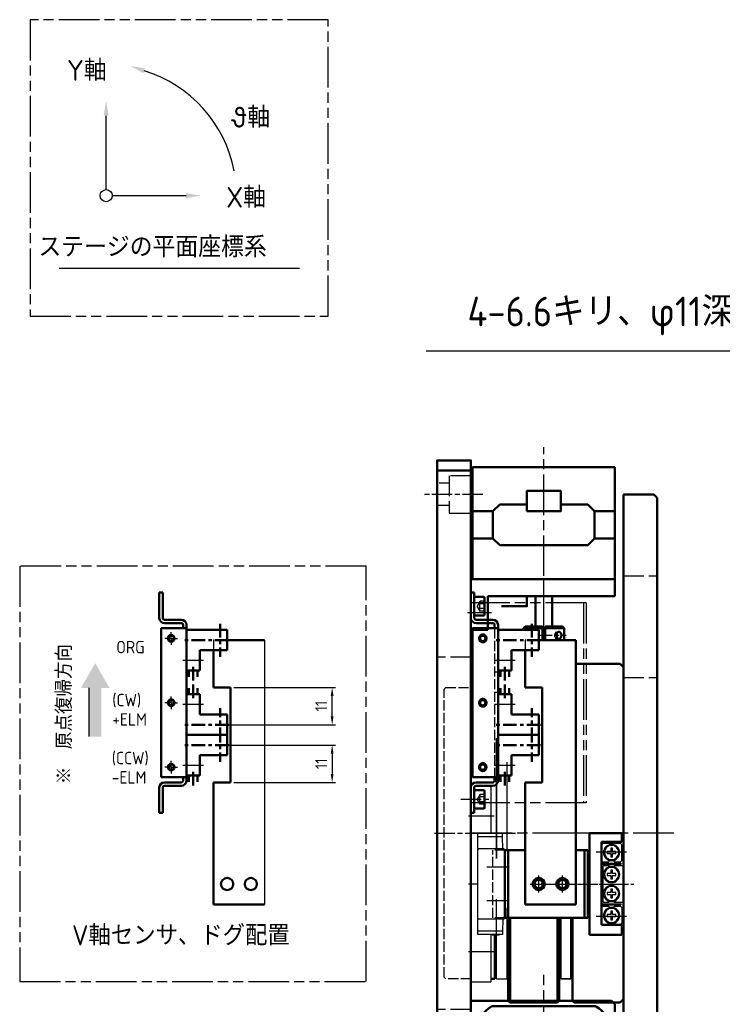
# Model space of a CAD drawing. Header units: millimetres. Extents: x 2047 to 2934, y 1574 to 2163.
# Tile 8 of 16: x 2047 to 2254, y 1826 to 2117. Entities that reach past the tile are written whole.
import ezdxf

# ---------------------------------------------------------------- set-up
doc = ezdxf.new("R2010")
doc.units = ezdxf.units.MM
for name, pattern in [('AM_ISO02W050', [7.5, 6, -1.5]), ('AM_ISO02W050x2', [3.75, 3, -0.75]), ('AM_ISO08W050', [18, 12, -1.5, 3, -1.5]), ('AM_ISO08W050x2', [9, 6, -0.75, 1.5, -0.75]), ('AM_ISO09W050', [22.5, 12, -1.5, 3, -1.5, 3, -1.5]), ('CENTER', [7, 4, -1, 1, -1]), ('CNS_SOLID', [0]), ('GEN3', [6.25, 4.75, -1.5])]:
    doc.linetypes.add(name, pattern=pattern)
for name, color, linetype in [('1', 14, 'Continuous'), ('3', 6, 'GEN3'), ('4', 3, 'Continuous'), ('6', 2, 'Continuous'), ('CENTER', 1, 'CENTER'), ('SHOMEN0', 7, 'Continuous'), ('SOKUMEN0', 7, 'Continuous'), ('SOKUMEN1', 7, 'Continuous'), ('VIS', 7, 'CNS_SOLID')]:
    doc.layers.add(name, color=color, linetype=linetype)
for name, color, linetype, lineweight in [('AM_0', 7, 'Continuous', 50), ('AM_0N', 7, 'Continuous', 50), ('AM_11', 3, 'AM_ISO09W050', 25), ('AM_3', 6, 'AM_ISO02W050', 25), ('AM_3N', 6, 'AM_ISO02W050', 25), ('AM_4', 3, 'Continuous', 25), ('AM_5', 3, 'Continuous', 25), ('AM_6', 2, 'Continuous', 35), ('AM_7', 4, 'AM_ISO08W050', 25), ('thread', 7, 'Continuous', 5)]:
    doc.layers.add(name, color=color, linetype=linetype, lineweight=lineweight)
doc.styles.get("Standard").update_dxf_attribs({"font": 'isocp.shx', "bigfont": 'extfont.shx'})
doc.dimstyles.new('AM_ISO$3', dxfattribs={"dimtxt": 3.5, "dimasz": 2.5, "dimexe": 1, "dimexo": 1, "dimgap": 1.5, "dimtad": 1, "dimtoh": 1, "dimdsep": 46, "dimtxsty": 'Standard', "dimcen": 0, "dimclrd": 256, "dimclre": 256, "dimclrt": 2, "dimadec": 0, "dimazin": 2, "dimtp": 0.1, "dimtm": 0.1, "dimtfac": 0.71, "dimtdec": 3, "dimtofl": 0, "dimtmove": 0, "dimatfit": 0, "dimfxl": 1, "dimlwd": -1, "dimlwe": -1, "dimarcsym": 1})

# ---------------------------------------------------------------- blocks, each defined once
blk = doc.blocks.new('A$C6B670DF2-200')
at = {"layer": 'AM_7'}
for p, q in [((24, 11.31), (24, 5.33)), ((34, 11.31), (34, 5.33)), ((9, 7.5), (9, 0)), ((49, 7.5), (49, 0)), ((29, 2.68), (29, 0))]:
    blk.add_line(p, q, dxfattribs=at)
at = {"layer": 'SOKUMEN0', "color": 3, "linetype": 'Continuous'}
for p, q in [((14, 6.95), (14, 8.9)), ((14.1, 9.98), (14.1, 2.68)), ((15.1, 9.98), (14.1, 9.98)), ((18.6, 10.08), (15.1, 9.98)), ((15.1, 9.98), (15.1, 2.68)), ((18.9, 10.68), (18.6, 10.38)), ((18.6, 10.38), (18.6, 2.68)), ((18.9, 10.68), (39.1, 10.68)), ((39.1, 10.68), (39.4, 10.38)), ((39.4, 10.38), (39.4, 2.68)), ((39.4, 10.08), (42.9, 9.98)), ((42.9, 9.98), (42.9, 2.68)), ((42.9, 9.98), (43.9, 9.98)), ((43.9, 9.98), (43.9, 2.68)), ((44, 6.95), (44, 8.9)), ((0.2, 6.68), (0, 6.48)), ((0, 6.48), (0, 0.88)), ((0.2, 6.68), (14.1, 6.68)), ((43.9, 6.68), (57.8, 6.68)), ((57.8, 6.68), (58, 6.48)), ((18.6, 2.98), (18.9, 2.68)), ((39.4, 2.98), (39.1, 2.68)), ((0, 0.88), (0.2, 0.68)), ((14.1, 2.68), (43.9, 2.68))]:
    blk.add_line(p, q, dxfattribs=at)
for centre, start, end in [((14.25, 8.9), 126.8699, 180), ((43.75, 8.9), 0, 53.1301), ((14.25, 6.95), 180, 233.1301), ((43.75, 6.95), 306.8699, 0)]:
    blk.add_arc(centre, 0.25, start, end, dxfattribs=at)
at = {"layer": 'SOKUMEN1', "color": 3, "linetype": 'Continuous'}
blk.add_line((0.2, 0.68), (57.8, 0.68), dxfattribs=at)
blk = doc.blocks.new('A$C275F7098')
at = {"layer": 'AM_0'}
for p, q in [((0, 9), (1, 10)), ((0, 0), (0, 9)), ((1, 10), (199, 10)), ((199, 10), (200, 9)), ((200, 9), (200, 0)), ((200, 0), (0, 0))]:
    blk.add_line(p, q, dxfattribs=at)
at = {"layer": 'AM_3'}
for p, q in [((18.01, 0), (18.01, 10)), ((38, 0), (38, 10)), ((146, 0), (146, 10)), ((176, 0), (176, 10))]:
    blk.add_line(p, q, dxfattribs=at)
blk = doc.blocks.new('16112522')
at = {"color": 4, "linetype": 'CENTER'}
for p, q in [((63658.54, 15936.15), (63658.54, 15922.59)), ((63653.76, 15933.66), (63663.49, 15933.66)), ((63666.44, 15925.66), (63671.3, 15925.66))]:
    blk.add_line(p, q, dxfattribs=at)
at = {"color": 7, "linetype": 'Continuous'}
for p, q in [((63655.54, 15923.66), (63655.54, 15935.66)), ((63655.54, 15935.66), (63661.54, 15935.66)), ((63661.54, 15935.66), (63661.54, 15927.66)), ((63661.54, 15927.66), (63667.54, 15927.66)), ((63667.54, 15923.66), (63667.54, 15927.66)), ((63669.39, 15926.91), (63667.54, 15926.91)), ((63667.54, 15924.41), (63669.39, 15924.41)), ((63655.54, 15923.66), (63667.54, 15923.66))]:
    blk.add_line(p, q, dxfattribs=at)
at = {"layer": 'AM_7'}
blk.add_line((63664.54, 15928.68), (63664.54, 15922.59), dxfattribs=at)
blk = doc.blocks.new('16112335')
at = {"layer": '1', "color": 7}
for p, q in [((17509.33, 14608.98), (17509.33, 14619.48)), ((17509.33, 14577.48), (17509.33, 14587.98))]:
    blk.add_line(p, q, dxfattribs=at)
at = {"layer": '1', "color": 2, "linetype": 'CENTER'}
for p, q in [((17498.43, 14615.99), (17500.23, 14615.99)), ((17498.43, 14590.98), (17500.23, 14590.98)), ((17498.43, 14584.98), (17500.23, 14584.98))]:
    blk.add_line(p, q, dxfattribs=at)
at = {"layer": '3'}
blk.add_line((17509.33, 14575.48), (17510.33, 14575.48), dxfattribs=at)
at = {"layer": 'AM_0'}
for p, q in [((17517.33, 14629.98), (17516.33, 14629.98)), ((17516.33, 14629.98), (17516.33, 14622.48)), ((17517.33, 14622.48), (17517.33, 14629.98)), ((17509.33, 14620.48), (17509.33, 14574.48)), ((17510.33, 14619.48), (17510.33, 14620.48)), ((17515.83, 14621.98), (17510.83, 14621.98)), ((17510.83, 14620.98), (17515.83, 14620.98)), ((17516.83, 14619.48), (17509.33, 14619.48)), ((17516.83, 14575.48), (17516.83, 14619.48)), ((17509.33, 14575.48), (17516.83, 14575.48)), ((17510.33, 14574.48), (17510.33, 14575.48)), ((17515.83, 14573.98), (17510.83, 14573.98)), ((17510.83, 14572.98), (17515.83, 14572.98)), ((17516.33, 14572.48), (17516.33, 14564.98)), ((17517.33, 14564.98), (17517.33, 14572.48)), ((17516.33, 14564.98), (17517.33, 14564.98))]:
    blk.add_line(p, q, dxfattribs=at)
for centre, radius in [((17513.83, 14616.48), 1), ((17513.83, 14616.48), 0.8), ((17513.83, 14597.48), 1), ((17513.83, 14597.48), 0.8), ((17513.83, 14578.48), 1), ((17513.83, 14578.48), 0.8)]:
    blk.add_circle(centre, radius, dxfattribs=at)
for centre, radius, start, end in [((17510.83, 14620.48), 1.5, 90, 180), ((17510.83, 14620.48), 0.5, 90, 180), ((17515.83, 14622.48), 0.5, 270, 0), ((17515.83, 14622.48), 1.5, 270, 0), ((17510.83, 14574.48), 1.5, 180, 270), ((17510.83, 14574.48), 0.5, 180, 270), ((17515.83, 14572.48), 1.5, 0, 90), ((17515.83, 14572.48), 0.5, 0, 90)]:
    blk.add_arc(centre, radius, start, end, dxfattribs=at)
at = {"layer": 'AM_0N'}
for p, q in [((17513.33, 14623.53), (17513.33, 14628.43)), ((17513.63, 14628.73), (17516.33, 14628.73)), ((17513.63, 14623.23), (17516.33, 14623.23)), ((17513.33, 14566.53), (17513.33, 14571.43)), ((17513.63, 14571.73), (17516.33, 14571.73)), ((17516.33, 14567.48), (17516.33, 14570.48)), ((17516.33, 14566.23), (17516.33, 14567.48)), ((17513.63, 14566.23), (17516.33, 14566.23))]:
    blk.add_line(p, q, dxfattribs=at)
for centre, start, end in [((17513.63, 14628.43), 90, 180), ((17513.63, 14623.53), 180, 270), ((17513.63, 14571.43), 90, 180), ((17513.63, 14566.53), 180, 270)]:
    blk.add_arc(centre, 0.3, start, end, dxfattribs=at)
at = {"layer": 'AM_3', "linetype": 'AM_ISO02W050x2'}
for p, q in [((17510.33, 14619.48), (17510.33, 14575.48)), ((17509.33, 14606.48), (17510.33, 14606.48)), ((17509.33, 14600.48), (17510.33, 14600.48))]:
    blk.add_line(p, q, dxfattribs=at)
at = {"layer": 'AM_3N', "linetype": 'AM_ISO02W050x2'}
for p, q in [((17513.33, 14627.43), (17514.63, 14627.43)), ((17513.33, 14626.71), (17514.63, 14626.71)), ((17514.63, 14627.43), (17515.46, 14625.98)), ((17514.63, 14624.54), (17515.46, 14625.98)), ((17513.33, 14625.26), (17514.63, 14625.26)), ((17513.33, 14624.54), (17514.63, 14624.54)), ((17513.33, 14570.43), (17514.63, 14570.43)), ((17514.63, 14570.43), (17515.46, 14568.98)), ((17513.33, 14569.71), (17514.63, 14569.71)), ((17513.33, 14568.26), (17514.63, 14568.26)), ((17513.33, 14567.54), (17514.63, 14567.54)), ((17514.63, 14567.54), (17515.46, 14568.98))]:
    blk.add_line(p, q, dxfattribs=at)
for centre, radius, start, end in [((17514.16, 14627.07), 0.588, 322.1211, 37.8789), ((17512.58, 14625.98), 2.17, 340.5288, 19.4712), ((17514.16, 14624.9), 0.588, 322.1211, 37.8789), ((17514.16, 14570.07), 0.588, 322.1211, 37.8789), ((17512.58, 14568.98), 2.17, 340.5288, 19.4712), ((17514.16, 14567.9), 0.588, 322.1211, 37.8789)]:
    blk.add_arc(centre, radius, start, end, dxfattribs=at)
at = {"layer": 'AM_7', "linetype": 'AM_ISO08W050x2'}
blk.add_line((17520.33, 14568.98), (17511.83, 14568.98), dxfattribs=at)
at = {"layer": 'AM_0', "xscale": -1, "rotation": 90}
for p in [(33432.99, 78274.53), (33432.99, 78243.52)]:
    blk.add_blockref('16112522', p, dxfattribs=at)
at = {"layer": 'AM_0', "rotation": 90}
blk.add_blockref('16112522', (33432.99, -49067.56), dxfattribs=at)
blk = doc.blocks.new('16111851-200')
blk.add_line((48601.26, 18746.24), (48601.26, 18668.24))
at = {"layer": 'AM_0'}
for p, q in [((48612.26, 18746.24), (48601.26, 18746.24)), ((48616.26, 18743.24), (48616.26, 18732.24)), ((48611.26, 18704.24), (48611.26, 18732.24)), ((48611.26, 18732.24), (48616.26, 18732.24)), ((48616.26, 18704.24), (48611.26, 18704.24)), ((48616.26, 18704.24), (48616.26, 18668.24)), ((48616.26, 18668.24), (48601.26, 18668.24))]:
    blk.add_line(p, q, dxfattribs=at)
for centre in [(48605.26, 18674.24), (48612.26, 18674.24)]:
    blk.add_circle(centre, 1.8, dxfattribs=at)
at = {"layer": 'AM_3', "linetype": 'AM_ISO02W050x2'}
for p, q in [((48612.26, 18746.24), (48616.26, 18746.24)), ((48616.26, 18746.24), (48616.26, 18743.24))]:
    blk.add_line(p, q, dxfattribs=at)
blk = doc.blocks.new('16112341-200')
at = {"layer": 'AM_11'}
for p, q in [((62, 45.4), (3, 45.4)), ((3, 45.4), (3, 11.4)), ((62, 44.6), (3, 44.6)), ((62, 45.4), (62, 11.4)), ((3, 11.4), (62, 11.4))]:
    blk.add_line(p, q, dxfattribs=at)
for centre in [(13.5, 14.9), (32.5, 14.9), (51.5, 14.9)]:
    blk.add_circle(centre, 1.25, dxfattribs=at)
blk = doc.blocks.new('16112540-100')
at = {"layer": 'AM_0'}
for p, q in [((32.59, 35.42), (32.59, 77.92)), ((32.59, 77.92), (37.59, 77.92)), ((37.59, 77.92), (37.59, 40.42)), ((37.59, 40.42), (47.59, 40.42)), ((47.59, 40.42), (47.59, 35.42)), ((47.59, 35.42), (32.59, 35.42))]:
    blk.add_line(p, q, dxfattribs=at)
at = {"layer": 'AM_7', "linetype": 'AM_ISO08W050x2'}
blk.add_line((40.59, 56.92), (29.59, 56.92), dxfattribs=at)
at = {"layer": 'AM_7'}
blk.add_line((42.59, 41.44), (42.59, 34.36), dxfattribs=at)
blk = doc.blocks.new('A$C30B232A7-300')
at = {"layer": 'CENTER', "lineweight": 25}
for p, q in [((10.7, 6.6), (15.4, 6.6)), ((12.1, 8.1), (12.1, 0))]:
    blk.add_line(p, q, dxfattribs=at)
at = {"layer": 'thread', "lineweight": 50}
for p, q in [((11.35, 6.2), (11.35, 7)), ((12.85, 6.2), (12.85, 7)), ((11.35, 2.5), (11.35, 3.28)), ((12.85, 2.5), (12.85, 3.28))]:
    blk.add_line(p, q, dxfattribs=at)
at = {"layer": 'VIS', "lineweight": 50}
for p, q in [((14.2, 12.6), (13.7, 12.6)), ((13.88, 12.54), (13.76, 12.54)), ((13.88, 12.57), (13.88, 12.54)), ((14.7, 12.1), (14.2, 12.6)), ((14.2, 7), (14.2, 12.6)), ((14.7, 7), (14.7, 12.1)), ((13.7, 10.5), (13.8, 10.5)), ((13.7, 10.3), (14, 10.3)), ((14, 10.07), (14, 10.3)), ((10.7, 7), (14.7, 7)), ((14.7, 6.2), (10.7, 6.2)), ((11.1, 7), (11.1, 6.2)), ((13.1, 6.2), (13.1, 7)), ((14.2, 0.6), (14.2, 6.2)), ((14.7, 1.1), (14.7, 6.2)), ((10.7, 0.6), (14.2, 0.6)), ((11.3, 2.75), (12.9, 2.75)), ((14.2, 0.6), (14.7, 1.1))]:
    blk.add_line(p, q, dxfattribs=at)
for points in [[(13.7, 12.58), (13.78, 12.58), (13.88, 12.57)], [(13.7, 11.99), (13.74, 11.97), (13.77, 11.94), (13.81, 11.92), (13.85, 11.89), (13.88, 11.86), (13.9, 11.85), (13.91, 11.83), (13.94, 11.8), (13.97, 11.77), (13.99, 11.75), (14, 11.74), (14.02, 11.7), (14.05, 11.67), (14.06, 11.65), (14.07, 11.63), (14.09, 11.6), (14.1, 11.56), (14.12, 11.53), (14.13, 11.49), (14.15, 11.45), (14.15, 11.43), (14.16, 11.41), (14.17, 11.37), (14.18, 11.34), (14.18, 11.3), (14.19, 11.26), (14.19, 11.22), (14.2, 11.2), (14.2, 11.18), (14.2, 11.13), (14.2, 11.09), (14.2, 11.07)], [(14.2, 11.07), (14.2, 11.01), (14.19, 10.89), (14.18, 10.77), (14.17, 10.71), (14.15, 10.64), (14.13, 10.51), (14.09, 10.38), (14.05, 10.24), (14.01, 10.1), (13.96, 9.96), (13.94, 9.89), (13.91, 9.81), (13.85, 9.67), (13.79, 9.52), (13.73, 9.37), (13.7, 9.3)], [(11.3, 2.75), (11.33, 2.79), (11.36, 2.84), (11.37, 2.85), (11.38, 2.87), (11.39, 2.87), (11.39, 2.88), (11.4, 2.89), (11.41, 2.91), (11.43, 2.92), (11.44, 2.93), (11.45, 2.95), (11.45, 2.95), (11.46, 2.96), (11.47, 2.97), (11.48, 2.98), (11.49, 2.99), (11.5, 3), (11.51, 3.01), (11.52, 3.02), (11.53, 3.03), (11.54, 3.03), (11.55, 3.05), (11.56, 3.06), (11.58, 3.07), (11.59, 3.08), (11.61, 3.1), (11.61, 3.1), (11.62, 3.11), (11.64, 3.12), (11.65, 3.13), (11.67, 3.14), (11.69, 3.15), (11.7, 3.16), (11.71, 3.17), (11.72, 3.17), (11.74, 3.18), (11.75, 3.19), (11.77, 3.2), (11.79, 3.21), (11.8, 3.22), (11.81, 3.22), (11.82, 3.23), (11.84, 3.23), (11.86, 3.24), (11.88, 3.25), (11.9, 3.25), (11.92, 3.26), (11.92, 3.26), (11.93, 3.26), (11.95, 3.27), (11.97, 3.27), (11.99, 3.27), (12.01, 3.28), (12.03, 3.28), (12.04, 3.28), (12.05, 3.28), (12.07, 3.28), (12.09, 3.28), (12.1, 3.28), (12.11, 3.28), (12.13, 3.28), (12.15, 3.28), (12.16, 3.28), (12.17, 3.28), (12.19, 3.28), (12.21, 3.27), (12.23, 3.27), (12.25, 3.27), (12.27, 3.26), (12.28, 3.26), (12.28, 3.26), (12.3, 3.25), (12.32, 3.25), (12.34, 3.24), (12.36, 3.23), (12.38, 3.23), (12.39, 3.22), (12.4, 3.22), (12.41, 3.21), (12.43, 3.2), (12.45, 3.19), (12.46, 3.18), (12.48, 3.17), (12.49, 3.17), (12.5, 3.16), (12.51, 3.15), (12.53, 3.14), (12.55, 3.13), (12.56, 3.12), (12.58, 3.11), (12.59, 3.1), (12.59, 3.1), (12.61, 3.08), (12.62, 3.07), (12.64, 3.06), (12.65, 3.05), (12.66, 3.03), (12.67, 3.03), (12.68, 3.02), (12.69, 3.01), (12.7, 3), (12.71, 2.99), (12.72, 2.98), (12.73, 2.97), (12.74, 2.96), (12.75, 2.95), (12.75, 2.95), (12.76, 2.93), (12.77, 2.92), (12.79, 2.91), (12.8, 2.89), (12.81, 2.88), (12.81, 2.87), (12.82, 2.87), (12.83, 2.85), (12.84, 2.84), (12.87, 2.79), (12.9, 2.75)], [(11.1, 2.13), (11.1, 2.14), (11.1, 2.18), (11.1, 2.21), (11.11, 2.22), (11.11, 2.24), (11.11, 2.27), (11.12, 2.31), (11.13, 2.34), (11.14, 2.38), (11.15, 2.41), (11.15, 2.43), (11.16, 2.45), (11.17, 2.48), (11.18, 2.52), (11.2, 2.55), (11.21, 2.59), (11.23, 2.62), (11.24, 2.64), (11.25, 2.66), (11.27, 2.69), (11.29, 2.73), (11.3, 2.75)], [(13.1, 2.13), (13.1, 2.12), (13.1, 2.1), (13.1, 2.08), (13.1, 2.06), (13.1, 2.05), (13.09, 2.03), (13.09, 2.01), (13.09, 1.99), (13.08, 1.97), (13.08, 1.95), (13.07, 1.94), (13.07, 1.93), (13.07, 1.91), (13.06, 1.89), (13.05, 1.87), (13.04, 1.85), (13.03, 1.83), (13.03, 1.82), (13.02, 1.81), (13.01, 1.79), (13, 1.77), (12.99, 1.76), (12.99, 1.75), (12.97, 1.73), (12.96, 1.72), (12.95, 1.71), (12.94, 1.7), (12.93, 1.68), (12.91, 1.67), (12.89, 1.65), (12.88, 1.64), (12.86, 1.62), (12.85, 1.61), (12.84, 1.61), (12.82, 1.59), (12.8, 1.58), (12.78, 1.57), (12.76, 1.55), (12.73, 1.54), (12.72, 1.54), (12.71, 1.53), (12.69, 1.52), (12.66, 1.51), (12.64, 1.5), (12.61, 1.49), (12.58, 1.48), (12.57, 1.47), (12.55, 1.47), (12.52, 1.46), (12.49, 1.45), (12.46, 1.44), (12.43, 1.44), (12.4, 1.43), (12.39, 1.43), (12.37, 1.43), (12.34, 1.42), (12.31, 1.42), (12.28, 1.41), (12.24, 1.41), (12.21, 1.41), (12.2, 1.41), (12.18, 1.41), (12.15, 1.4), (12.12, 1.4), (12.1, 1.4), (12.08, 1.4), (12.05, 1.4), (12.02, 1.41), (12, 1.41), (11.99, 1.41), (11.96, 1.41), (11.92, 1.41), (11.89, 1.42), (11.86, 1.42), (11.83, 1.43), (11.81, 1.43), (11.8, 1.43), (11.77, 1.44), (11.74, 1.44), (11.71, 1.45), (11.68, 1.46), (11.65, 1.47), (11.63, 1.47), (11.62, 1.48), (11.59, 1.49), (11.56, 1.5), (11.54, 1.51), (11.51, 1.52), (11.49, 1.53), (11.48, 1.54), (11.47, 1.54), (11.44, 1.55), (11.42, 1.57), (11.4, 1.58), (11.38, 1.59), (11.36, 1.61), (11.35, 1.61), (11.34, 1.62), (11.32, 1.64), (11.31, 1.65), (11.29, 1.67), (11.27, 1.68), (11.26, 1.7), (11.25, 1.71), (11.24, 1.72), (11.23, 1.73), (11.21, 1.75), (11.21, 1.76), (11.2, 1.77), (11.19, 1.79), (11.18, 1.81), (11.17, 1.82), (11.17, 1.83), (11.16, 1.85), (11.15, 1.87), (11.14, 1.89), (11.13, 1.91), (11.13, 1.93), (11.13, 1.94), (11.12, 1.95), (11.12, 1.97), (11.11, 1.99), (11.11, 2.01), (11.11, 2.03), (11.1, 2.05), (11.1, 2.06), (11.1, 2.08), (11.1, 2.1), (11.1, 2.12), (11.1, 2.13)], [(12.9, 2.75), (12.91, 2.73), (12.93, 2.69), (12.95, 2.66), (12.96, 2.64), (12.97, 2.62), (12.99, 2.59), (13, 2.55), (13.02, 2.52), (13.03, 2.48), (13.04, 2.45), (13.05, 2.43), (13.05, 2.41), (13.06, 2.38), (13.07, 2.34), (13.08, 2.31), (13.09, 2.27), (13.09, 2.24), (13.09, 2.22), (13.1, 2.21), (13.1, 2.18), (13.1, 2.14), (13.1, 2.13)]]:
    blk.add_lwpolyline(points, dxfattribs=at)
blk.add_arc((13.8, 10.3), 0.2, 0, 90, dxfattribs=at)
blk = doc.blocks.new('A$C012059B4-300')
at = {"color": 4, "linetype": 'Continuous'}
for p, q in [((0, 54.01), (0, 12.01)), ((0, 54.01), (33, 54.01)), ((13, 54.01), (13, 48.01)), ((21, 48.01), (21, 54.01)), ((33, 54.01), (33, 12.01)), ((13, 48.01), (11, 46.01)), ((13, 48.01), (21, 48.01)), ((23, 46.01), (21, 48.01)), ((11, 46.01), (11, 38.01)), ((23, 20.01), (23, 46.01)), ((47, 35.5), (38, 35.5)), ((47, 30.51), (38, 30.51)), ((11, 28.01), (11, 20.01)), ((11, 20.01), (13, 18.01)), ((13, 18.01), (13, 12.01)), ((21, 18.01), (13, 18.01)), ((21, 18.01), (23, 20.01)), ((21, 12.01), (21, 18.01)), ((0, 12.01), (33, 12.01))]:
    blk.add_line(p, q, dxfattribs=at)
blk.add_lwpolyline([(13, 28.01), (7, 28.01), (7, 38.01), (13, 38.01)], close=True, dxfattribs=at)
at = {"layer": 'AM_7'}
blk.add_line((50.09, 33.01), (-5.96, 33.01), dxfattribs=at)
blk = doc.blocks.new('A$C59B00B9A-100')
for p, q in [((0, 0), (0, 9.5)), ((0, 9.5), (30, 9.5)), ((11.75, 10), (11.75, 9.5)), ((18.25, 9.5), (18.25, 10)), ((30, 9.5), (30, 0)), ((2.5, 6), (2.5, 0)), ((27, 6), (2.5, 6)), ((27, 0), (27, 6)), ((2.5, 0), (0, 0)), ((30, 0), (27, 0))]:
    blk.add_line(p, q)
at = {"layer": 'AM_7', "linetype": 'AM_ISO08W050x2'}
blk.add_line((15, 22.05), (15, -3.56), dxfattribs=at)
blk = doc.blocks.new('17021515')
at = {"layer": 'AM_7'}
for p, q in [((64785.09, 17485.2), (64785.09, 17476.24)), ((64804.09, 17485.2), (64804.09, 17476.24)), ((64794.59, 17484.29), (64794.59, 17476.06))]:
    blk.add_line(p, q, dxfattribs=at)
at = {"layer": 'SHOMEN0', "color": 3, "linetype": 'Continuous'}
for p, q in [((64782.59, 17483.25), (64782.99, 17483.65)), ((64782.59, 17478.05), (64782.59, 17483.25)), ((64782.99, 17483.65), (64787.69, 17483.65)), ((64785.03, 17480.91), (64785.03, 17481.95)), ((64785.03, 17481.95), (64785.55, 17481.95)), ((64785.55, 17481.95), (64785.55, 17480.91)), ((64787.69, 17483.65), (64788.09, 17483.25)), ((64788.09, 17483.25), (64788.09, 17481.57)), ((64788.44, 17483.45), (64788.74, 17483.45)), ((64788.44, 17483.45), (64788.44, 17477.85)), ((64788.74, 17483.45), (64788.74, 17477.85)), ((64789.29, 17483.15), (64789.09, 17482.95)), ((64789.09, 17482.95), (64789.09, 17481.57)), ((64799.89, 17483.15), (64789.29, 17483.15)), ((64791.53, 17481.95), (64792.05, 17481.95)), ((64791.53, 17480.91), (64791.53, 17481.95)), ((64792.05, 17481.95), (64792.05, 17480.91)), ((64797.13, 17481.95), (64797.65, 17481.95)), ((64797.13, 17480.91), (64797.13, 17481.95)), ((64797.65, 17481.95), (64797.65, 17480.91)), ((64800.09, 17482.95), (64799.89, 17483.15)), ((64800.09, 17481.57), (64800.09, 17482.95)), ((64800.44, 17483.45), (64800.74, 17483.45)), ((64800.44, 17483.45), (64800.44, 17477.85)), ((64800.74, 17483.45), (64800.74, 17477.85)), ((64801.49, 17483.65), (64801.09, 17483.25)), ((64801.09, 17483.25), (64801.09, 17481.57)), ((64806.19, 17483.65), (64801.49, 17483.65)), ((64803.63, 17481.95), (64804.15, 17481.95)), ((64803.63, 17480.91), (64803.63, 17481.95)), ((64804.15, 17481.95), (64804.15, 17480.91)), ((64806.59, 17483.25), (64806.19, 17483.65)), ((64806.59, 17478.05), (64806.59, 17483.25)), ((64783.99, 17480.39), (64783.99, 17480.91)), ((64783.99, 17480.91), (64785.03, 17480.91)), ((64785.03, 17480.39), (64783.99, 17480.39)), ((64785.03, 17479.35), (64785.03, 17480.39)), ((64785.55, 17479.35), (64785.03, 17479.35)), ((64785.55, 17480.91), (64786.59, 17480.91)), ((64785.55, 17480.39), (64785.55, 17479.35)), ((64786.59, 17480.39), (64785.55, 17480.39)), ((64786.59, 17480.91), (64786.59, 17480.39)), ((64788.09, 17481.57), (64787.65, 17481.12)), ((64787.65, 17480.18), (64788.09, 17479.74)), ((64788.09, 17479.74), (64788.09, 17478.05)), ((64789.46, 17481.2), (64789.09, 17481.57)), ((64789.46, 17480.1), (64789.09, 17479.74)), ((64789.09, 17479.74), (64789.09, 17477.35)), ((64790.49, 17480.91), (64791.53, 17480.91)), ((64790.49, 17480.39), (64790.49, 17480.91)), ((64791.53, 17480.39), (64790.49, 17480.39)), ((64791.53, 17479.35), (64791.53, 17480.39)), ((64792.05, 17479.35), (64791.53, 17479.35)), ((64792.05, 17480.91), (64793.09, 17480.91)), ((64793.09, 17480.39), (64792.05, 17480.39)), ((64792.05, 17480.39), (64792.05, 17479.35)), ((64793.09, 17480.91), (64793.09, 17480.39)), ((64796.09, 17480.91), (64797.13, 17480.91)), ((64796.09, 17480.39), (64796.09, 17480.91)), ((64797.13, 17480.39), (64796.09, 17480.39)), ((64797.13, 17479.35), (64797.13, 17480.39)), ((64797.65, 17479.35), (64797.13, 17479.35)), ((64797.65, 17480.91), (64798.69, 17480.91)), ((64798.69, 17480.39), (64797.65, 17480.39)), ((64797.65, 17480.39), (64797.65, 17479.35)), ((64798.69, 17480.91), (64798.69, 17480.39)), ((64799.73, 17481.2), (64800.09, 17481.57)), ((64800.09, 17479.74), (64799.73, 17480.1)), ((64800.09, 17477.35), (64800.09, 17479.74)), ((64801.09, 17481.57), (64801.54, 17481.12)), ((64801.54, 17480.18), (64801.09, 17479.74)), ((64801.09, 17479.74), (64801.09, 17478.05)), ((64802.59, 17480.39), (64802.59, 17480.91)), ((64802.59, 17480.91), (64803.63, 17480.91)), ((64803.63, 17480.39), (64802.59, 17480.39)), ((64803.63, 17479.35), (64803.63, 17480.39)), ((64804.15, 17479.35), (64803.63, 17479.35)), ((64804.15, 17480.91), (64805.19, 17480.91)), ((64805.19, 17480.39), (64804.15, 17480.39)), ((64804.15, 17480.39), (64804.15, 17479.35)), ((64805.19, 17480.91), (64805.19, 17480.39)), ((64782.99, 17477.65), (64782.59, 17478.05)), ((64787.69, 17477.65), (64782.99, 17477.65)), ((64788.09, 17478.05), (64787.69, 17477.65)), ((64788.74, 17477.85), (64788.44, 17477.85)), ((64789.09, 17477.35), (64789.29, 17477.15)), ((64789.29, 17477.15), (64799.89, 17477.15)), ((64799.89, 17477.15), (64800.09, 17477.35)), ((64800.74, 17477.85), (64800.44, 17477.85)), ((64801.09, 17478.05), (64801.49, 17477.65)), ((64801.49, 17477.65), (64806.19, 17477.65)), ((64806.19, 17477.65), (64806.59, 17478.05))]:
    blk.add_line(p, q, dxfattribs=at)
for centre, radius in [((64785.29, 17480.65), 2.4), ((64785.29, 17480.65), 2.1), ((64791.79, 17480.65), 2.4), ((64791.79, 17480.65), 2.1), ((64797.39, 17480.65), 2.4), ((64797.39, 17480.65), 2.1), ((64803.89, 17480.65), 2.4), ((64803.89, 17480.65), 2.1)]:
    blk.add_circle(centre, radius, dxfattribs=at)
blk = doc.blocks.new('17021602-100')
for p, q in [((64625.74, 19225.71), (64625.74, 19219.71)), ((64645.74, 19225.71), (64625.74, 19225.71)), ((64645.74, 19201.21), (64645.74, 19225.71)), ((64645.74, 19224.71), (64625.74, 19224.71)), ((64625.74, 19204.71), (64625.74, 19201.21)), ((64625.74, 19202.21), (64645.74, 19202.21)), ((64625.74, 19201.21), (64645.74, 19201.21))]:
    blk.add_line(p, q)
at = {"layer": 'AM_0'}
for centre in [(64635.74, 19215.71), (64635.74, 19208.71)]:
    blk.add_circle(centre, 1.23, dxfattribs=at)
at = {"layer": 'AM_3', "linetype": 'AM_ISO02W050x2'}
for p, q in [((64645.74, 19229.21), (64625.74, 19229.21)), ((64625.74, 19225.71), (64625.74, 19229.21)), ((64645.74, 19225.71), (64645.74, 19229.21))]:
    blk.add_line(p, q, dxfattribs=at)
at = {"layer": 'AM_4'}
for centre in [(64635.74, 19215.71), (64635.74, 19208.71)]:
    blk.add_arc(centre, 1.5, 80.0001, 350.0001, dxfattribs=at)
at = {"layer": 'AM_7', "linetype": 'AM_ISO08W050x2'}
for p, q in [((64635.74, 19218.21), (64635.74, 19213.21)), ((64638.24, 19215.71), (64633.24, 19215.71)), ((64635.74, 19211.21), (64635.74, 19206.21)), ((64638.24, 19208.71), (64633.24, 19208.71))]:
    blk.add_line(p, q, dxfattribs=at)
blk = doc.blocks.new('A$C73A950AA-300')
at = {"layer": '4'}
for centre, radius, start, end in [((7.1, 122.15), 1.19, 326.2978, 33.7022), ((6.59, 117.65), 1.98, 139.1004, 220.8996), ((6.59, 117.65), 1.98, 319.1004, 40.8996)]:
    blk.add_arc(centre, radius, start, end, dxfattribs=at)
at = {"layer": 'AM_4'}
for p, q in [((5.09, 124.15), (8.09, 124.15)), ((5.09, 124.15), (5.09, 100.65)), ((8.09, 103.15), (8.09, 124.15)), ((5.09, 59.65), (5.09, 88.65)), ((5.09, 88.65), (5.09, 53.15)), ((8.09, 60.15), (8.09, 86.15))]:
    blk.add_line(p, q, dxfattribs=at)
at = {"layer": 'AM_7', "linetype": 'AM_ISO08W050x2'}
blk.add_line((2.54, 81.15), (10.64, 81.15), dxfattribs=at)
blk = doc.blocks.new('A$C1A450F23-300')
at = {"layer": 'AM_0'}
for p, q in [((18, 84.5), (16.94, 84.5)), ((18, 71.5), (18, 84.5))]:
    blk.add_line(p, q, dxfattribs=at)
at = {"layer": 'AM_3', "linetype": 'AM_ISO02W050x2'}
for p, q in [((3.5, 84.5), (3, 84)), ((10.97, 84.5), (3.5, 84.5)), ((3, 84), (3, -1)), ((3.5, -1.5), (3, -1)), ((3.5, -1.5), (10.97, -1.5))]:
    blk.add_line(p, q, dxfattribs=at)
at = {"layer": 'AM_7', "linetype": 'AM_ISO08W050x2'}
blk.add_line((0.2, 41.5), (22.47, 41.5), dxfattribs=at)
blk = doc.blocks.new('A$C674B76D1-300')
at = {"layer": 'AM_0'}
for p, q in [((4, 100), (3, 99)), ((3, 99), (3, 1)), ((17, 100), (4, 100)), ((18, 0.5), (18, 25)), ((3, 1), (4, 0)), ((4, 0), (17.5, 0)), ((17.5, 0), (18, 0.5))]:
    blk.add_line(p, q, dxfattribs=at)
at = {"layer": 'AM_7'}
blk.add_line((-11.92, 50), (25.8, 50), dxfattribs=at)
blk = doc.blocks.new('A$C5E8431B7-400')
at = {"layer": 'AM_0'}
for p, q in [((4.14, 25), (4.14, 0.5)), ((4.64, 25), (4.64, 0)), ((18.64, 0), (18.64, 25)), ((19.14, 0.5), (19.14, 25)), ((4.64, 0), (4.14, 0.5)), ((18.64, 0), (19.14, 0.5)), ((4.64, 0), (18.64, 0))]:
    blk.add_line(p, q, dxfattribs=at)
at = {"layer": 'AM_7'}
blk.add_line((0, 50), (29.94, 50), dxfattribs=at)
blk = doc.blocks.new('A$C77BE2023-500')
at = {"layer": 'AM_6'}
for p, q in [((5.53, 87), (2.53, 87)), ((2.53, 69), (2.53, 87)), ((5.53, 87), (5.53, 69)), ((5.53, 87), (5.53, 69)), ((5.55, 84.2), (5.53, 84.2)), ((5.55, 82.2), (5.53, 82.2)), ((5.55, 80.8), (5.53, 80.8)), ((5.55, 78.8), (5.53, 78.8)), ((5.55, 75.25), (5.53, 75.25)), ((5.53, 74), (6.25, 74)), ((5.53, 72.75), (5.55, 72.75))]:
    blk.add_line(p, q, dxfattribs=at)
for centre, radius, start, end in [((4.05, 82.5), 1.98, 139.7912, 220.2088), ((4.05, 80.5), 1.98, 149.7397, 220.2113), ((4.05, 82.5), 1.98, 318.419, 41.581), ((4.05, 80.5), 1.98, 318.4215, 30.257), ((4.56, 74), 1.19, 324.9756, 35.0244)]:
    blk.add_arc(centre, radius, start, end, dxfattribs=at)
blk = doc.blocks.new('A$C79E2150F')
for p, q in [((3, 4.53), (3, 14.53)), ((217, 4.53), (217, 14.53))]:
    blk.add_line(p, q)
blk.add_lwpolyline([(0, 4.53), (220, 4.53), (220, 14.53), (0, 14.53)], close=True)
at = {"layer": 'AM_3'}
for p, q in [((4.5, 14.53), (4.5, 8.13)), ((15.5, 8.13), (15.5, 14.53)), ((58, 14.53), (58, 4.53)), ((162, 14.53), (162, 4.53)), ((204.5, 8.13), (204.5, 14.53)), ((215.5, 14.53), (215.5, 8.13)), ((4.5, 8.13), (15.5, 8.13)), ((6.7, 8.13), (6.7, 4.53)), ((13.3, 8.13), (13.3, 4.53)), ((215.5, 8.13), (204.5, 8.13)), ((206.7, 8.13), (206.7, 4.53))]:
    blk.add_line(p, q, dxfattribs=at)
at = {"layer": 'AM_3', "linetype": 'AM_ISO02W050x2'}
blk.add_line((213.3, 8.13), (213.3, 4.53), dxfattribs=at)
at = {"layer": 'AM_7', "linetype": 'AM_ISO08W050x2'}
for p, q in [((10, 18.03), (10, 0)), ((210, 18.03), (210, 0))]:
    blk.add_line(p, q, dxfattribs=at)
blk = doc.blocks.new('17021501')
at = {"color": 4, "linetype": 'Continuous'}
for p, q in [((64196.74, 16005.96), (64226.74, 16005.96)), ((64190.74, 15997.46), (64190.74, 15999.96)), ((64232.74, 15999.96), (64232.74, 15987.96)), ((64190.74, 15972.46), (64190.74, 15997.46)), ((64232.74, 15987.96), (64232.74, 15981.96)), ((64232.74, 15981.96), (64232.74, 15969.96)), ((64190.74, 15969.96), (64190.74, 15972.46)), ((64197.74, 15963.96), (64196.74, 15963.96)), ((64225.74, 15963.96), (64197.74, 15963.96)), ((64208.74, 15963.96), (64208.74, 15959.96)), ((64214.74, 15959.96), (64214.74, 15963.96)), ((64226.74, 15963.96), (64225.74, 15963.96)), ((64208.74, 15959.96), (64214.74, 15959.96)), ((64209.24, 15959.96), (64209.24, 15955.84)), ((64210.24, 15959.96), (64210.24, 15956.3)), ((64211.24, 15959.96), (64211.24, 15956.16)), ((64212.24, 15959.96), (64212.24, 15955.52)), ((64213.24, 15959.96), (64213.24, 15955.38)), ((64214.24, 15959.96), (64214.24, 15955.84)), ((64210.19, 15956.29), (64210.37, 15956.33)), ((64210.37, 15956.33), (64210.56, 15956.35)), ((64210.56, 15956.35), (64210.74, 15956.34)), ((64210.74, 15956.34), (64211, 15956.27)), ((64209.24, 15955.84), (64209.43, 15955.95)), ((64209.43, 15955.95), (64209.62, 15956.05)), ((64209.62, 15956.05), (64209.81, 15956.14)), ((64209.81, 15956.14), (64210, 15956.22)), ((64210, 15956.22), (64210.19, 15956.29)), ((64211, 15956.27), (64211.25, 15956.16)), ((64211.25, 15956.16), (64211.49, 15956.01)), ((64211.49, 15956.01), (64211.74, 15955.84)), ((64211.74, 15955.84), (64211.99, 15955.67)), ((64211.99, 15955.67), (64212.24, 15955.52)), ((64212.24, 15955.52), (64212.49, 15955.41)), ((64212.49, 15955.41), (64212.74, 15955.34)), ((64212.74, 15955.34), (64212.92, 15955.33)), ((64212.92, 15955.33), (64213.11, 15955.35)), ((64213.11, 15955.35), (64213.29, 15955.39)), ((64213.29, 15955.39), (64213.48, 15955.46)), ((64213.48, 15955.46), (64213.67, 15955.54)), ((64213.67, 15955.54), (64213.86, 15955.63)), ((64213.86, 15955.63), (64214.05, 15955.73)), ((64214.05, 15955.73), (64214.24, 15955.84))]:
    blk.add_line(p, q, dxfattribs=at)
for centre, radius, start, end in [((64211.74, 15984.96), 26, 126.8699, 143.1301), ((64196.74, 16004.96), 1, 90, 126.8699), ((64226.74, 16004.96), 1, 53.1301, 90), ((64211.74, 15984.96), 26, 36.8699, 53.1301), ((64191.74, 15999.96), 1, 143.1301, 180), ((64231.74, 15999.96), 1, 0, 36.8699), ((64191.74, 15969.96), 1, 180, 216.8699), ((64211.74, 15984.96), 26, 216.8699, 233.1301), ((64211.74, 15984.96), 26, 306.8699, 323.1301), ((64231.74, 15969.96), 1, 323.1301, 0), ((64196.74, 15964.96), 1, 233.1301, 270), ((64226.74, 15964.96), 1, 270, 306.8699)]:
    blk.add_arc(centre, radius, start, end, dxfattribs=at)
for p in [(64190.74, 15999.96), (64232.74, 16000.13)]:
    blk.add_point(p, dxfattribs=at)
at = {"layer": 'AM_7'}
for p, q in [((64211.74, 15958.15), (64211.74, 16015.15)), ((64181.56, 15984.96), (64241.93, 15984.96))]:
    blk.add_line(p, q, dxfattribs=at)
blk = doc.blocks.new('17021620')
at = {"layer": 'AM_0'}
for p, q in [((64211.45, 19484.53), (64211.45, 19443.03)), ((64256.45, 19443.03), (64256.45, 19484.53)), ((64212.45, 19442.03), (64211.45, 19443.03)), ((64212.45, 19442.03), (64255.45, 19442.03)), ((64255.45, 19442.03), (64256.45, 19443.03))]:
    blk.add_line(p, q, dxfattribs=at)
blk = doc.blocks.new('*D98')
at = {"layer": 'AM_5', "transparency": 16777216}
for p, q in [((2335.57, 2019.15), (2166.61, 2019.15)), ((2368.61, 1983.62), (2335.57, 2019.15))]:
    blk.add_line(p, q, dxfattribs=at)
blk.add_solid([(2369.38, 1984.33), (2367.85, 1982.91), (2372.87, 1979.04)], dxfattribs=at)
at = {"layer": 'Defpoints', "color": 0, "transparency": 16777216}
for p in [(2372.87, 1979.04), (2377.36, 1974.21)]:
    blk.add_point(p, dxfattribs=at)
at = {"layer": 'AM_5', "color": 2, "transparency": 16777216, "insert": (2249.22, 2029.51), "char_height": 8.75, "attachment_point": 5}
blk.add_mtext('4-6.6キリ、φ11深ザグリ深さ6.4', dxfattribs=at)

msp = doc.modelspace()

# ---------------------------------------------------------------- hatches: boundary and pattern name
at = {"layer": '6'}
msp.add_hatch(color=256, dxfattribs=at).paths.add_polyline_path([(2064.777, 1919.761), (2068.977, 1927.036), (2073.177, 1919.761), (2070.777, 1919.761), (2070.777, 1905.361), (2067.177, 1905.361), (2067.177, 1919.761)])

# ---------------------------------------------------------------- linework, layer by layer
for p, q in [((2118.893, 1933.869), (2118.893, 1855.867)), ((2195.857, 1855.867), (2210.857, 1855.867))]:
    msp.add_line(p, q)
at = {"layer": '1', "color": 7}
for p, q in [((2095.894, 1926.867), (2095.894, 1937.367)), ((2095.894, 1895.367), (2095.894, 1905.867))]:
    msp.add_line(p, q, dxfattribs=at)
at = {"layer": '1', "color": 2, "linetype": 'CENTER'}
for p, q in [((2106.794, 1933.869), (2104.994, 1933.869)), ((2106.794, 1908.867), (2104.994, 1908.867)), ((2106.794, 1902.867), (2104.994, 1902.867))]:
    msp.add_line(p, q, dxfattribs=at)
at = {"layer": '3'}
msp.add_line((2095.894, 1893.367), (2094.894, 1893.367), dxfattribs=at)
at = {"layer": '6'}
msp.add_line((2067.177, 1905.361), (2067.177, 1919.761), dxfattribs=at)
at = {"layer": 'AM_0'}
for p, q in [((2087.894, 1947.867), (2088.894, 1947.867)), ((2087.894, 1940.367), (2087.894, 1947.867)), ((2088.894, 1947.867), (2088.894, 1940.367)), ((2089.394, 1939.867), (2094.394, 1939.867)), ((2094.394, 1938.867), (2089.394, 1938.867)), ((2094.894, 1937.367), (2094.894, 1938.367)), ((2095.894, 1938.367), (2095.894, 1892.367)), ((2088.394, 1893.367), (2088.394, 1937.367)), ((2088.394, 1937.367), (2095.894, 1937.367)), ((2107.894, 1933.869), (2118.893, 1933.869)), ((2103.893, 1930.869), (2103.893, 1919.867)), ((2108.893, 1919.867), (2103.893, 1919.867)), ((2108.893, 1891.867), (2108.893, 1919.867)), ((2095.894, 1893.367), (2088.394, 1893.367)), ((2089.394, 1891.867), (2094.394, 1891.867)), ((2094.894, 1892.367), (2094.894, 1893.367)), ((2103.893, 1891.867), (2103.893, 1855.867)), ((2103.893, 1891.867), (2108.893, 1891.867)), ((2179.858, 1884.867), (2179.858, 1892.367)), ((2087.894, 1882.867), (2087.894, 1890.367)), ((2088.894, 1890.367), (2088.894, 1882.867)), ((2094.394, 1890.867), (2089.394, 1890.867)), ((2088.894, 1882.867), (2087.894, 1882.867)), ((2224.858, 1847.867), (2224.858, 1857.867)), ((2103.893, 1855.867), (2118.893, 1855.867))]:
    msp.add_line(p, q, dxfattribs=at)
msp.add_lwpolyline([(2196.358, 1946.868), (2196.358, 1943.868), (2188.858, 1943.868)], dxfattribs=at)
for centre, radius in [((2091.394, 1934.367), 1), ((2091.394, 1934.367), 0.8), ((2091.394, 1915.367), 1), ((2091.394, 1915.367), 0.8), ((2091.394, 1896.367), 1), ((2091.394, 1896.367), 0.8), ((2107.893, 1861.867), 1.8), ((2114.893, 1861.867), 1.8)]:
    msp.add_circle(centre, radius, dxfattribs=at)
for centre, radius, start, end in [((2089.394, 1940.367), 1.5, 180, 270), ((2089.394, 1940.367), 0.5, 180, 270), ((2094.394, 1938.367), 1.5, 0, 90), ((2094.394, 1938.367), 0.5, 0, 90), ((2089.394, 1890.367), 1.5, 90, 180), ((2094.394, 1892.367), 1.5, 270, 0), ((2094.394, 1892.367), 0.5, 270, 0), ((2089.394, 1890.367), 0.5, 90, 180)]:
    msp.add_arc(centre, radius, start, end, dxfattribs=at)
at = {"layer": 'AM_0N'}
for p, q in [((2088.894, 1885.367), (2088.894, 1888.367)), ((2088.894, 1884.117), (2088.894, 1885.367))]:
    msp.add_line(p, q, dxfattribs=at)
at = {"layer": 'AM_11'}
for p, q in [((2148.923, 1955.679), (2046.685, 1955.679)), ((2046.685, 1955.679), (2046.685, 1833.129)), ((2148.923, 1833.129), (2148.923, 1955.679)), ((2046.685, 1833.129), (2148.923, 1833.129))]:
    msp.add_line(p, q, dxfattribs=at)
msp.add_lwpolyline([(2137.704, 2116.959), (2049.77, 2116.959), (2049.77, 2029.446), (2137.704, 2029.446)], close=True, dxfattribs=at)
at = {"layer": 'AM_3', "linetype": 'AM_ISO02W050x2'}
for p, q in [((2107.894, 1933.869), (2103.894, 1933.869)), ((2103.894, 1933.869), (2103.894, 1930.869))]:
    msp.add_line(p, q, dxfattribs=at)
at = {"layer": 'AM_4'}
msp.add_line((2129.234, 2043.509), (2058.294, 2043.509), dxfattribs=at)
msp.add_circle((2072.2, 2065.036), 1.789, dxfattribs=at)
msp.add_arc((2072.2, 2065.036), 38.486, 10.93226, 73.05084, dxfattribs=at)
at = {"layer": 'AM_5'}
for p, q in [((2072.2, 2066.825), (2072.2, 2088.619)), ((2073.988, 2065.036), (2095.782, 2065.036)), ((2109.893, 1919.867), (2139.893, 1919.867)), ((2138.893, 1911.367), (2138.893, 1917.367)), ((2106.894, 1908.867), (2139.893, 1908.867)), ((2106.894, 1902.867), (2139.893, 1902.867)), ((2138.893, 1900.367), (2138.893, 1894.367)), ((2109.893, 1891.867), (2139.893, 1891.867))]:
    msp.add_line(p, q, dxfattribs=at)
for points in [[(2083.17, 2101.166), (2083.669, 2102.536), (2079.308, 2103.347)], [(2071.47, 2088.619), (2072.929, 2088.619), (2072.2, 2092.994)], [(2095.782, 2065.766), (2095.782, 2064.307), (2100.157, 2065.036)], [(2138.476, 1917.367), (2139.309, 1917.367), (2138.893, 1919.867)], [(2138.476, 1911.367), (2139.309, 1911.367), (2138.893, 1908.867)], [(2138.476, 1900.367), (2139.309, 1900.367), (2138.893, 1902.867)], [(2138.476, 1894.367), (2139.309, 1894.367), (2138.893, 1891.867)]]:
    msp.add_solid(points, dxfattribs=at)
at = {"layer": 'AM_7', "linetype": 'AM_ISO08W050x2'}
for p, q in [((2091.394, 1934.367), (2091.394, 1936.238)), ((2091.394, 1934.367), (2089.524, 1934.367)), ((2091.394, 1934.367), (2093.265, 1934.367)), ((2091.394, 1934.367), (2091.394, 1932.497)), ((2091.394, 1915.367), (2089.524, 1915.367)), ((2091.394, 1915.367), (2091.394, 1917.238)), ((2091.394, 1915.367), (2093.265, 1915.367)), ((2091.394, 1915.367), (2091.394, 1913.497)), ((2091.394, 1896.367), (2091.394, 1898.238)), ((2091.394, 1896.367), (2089.524, 1896.367)), ((2091.394, 1896.367), (2093.265, 1896.367)), ((2091.394, 1896.367), (2091.394, 1894.497)), ((2202.858, 1861.867), (2216.858, 1861.867))]:
    msp.add_line(p, q, dxfattribs=at)

# ---------------------------------------------------------------- block references
at = {"rotation": 90}
msp.add_blockref('A$C30B232A7-300', (2207.958, 1923.168), dxfattribs=at)
at = {"layer": 'AM_0', "rotation": 270}
for name, p in [('A$C012059B4-300', (2168.351, 1984.866)), ('16112540-100', (2144.443, 1984.457)), ('16112522', (-13827.768, 65592.409)), ('16112522', (-13827.768, 65561.408))]:
    msp.add_blockref(name, p, dxfattribs=at)
at = {"layer": 'AM_0', "xscale": -1}
for name, p, rotation in [('A$C79E2150F', (2165.332, 1766.867), 270), ('A$C275F7098', (2224.859, 1776.867), 270), ('16112341-200', (2168.457, 1882.867), 270), ('16112522', (-13827.768, -61749.673), 270), ('A$C6B670DF2-200', (2179.181, 1832.867), 270), ('A$C59B00B9A-100', (2224.358, 1876.867), 90.0002272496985), ('17021602-100', (21415.571, 66497.607), 90), ('17021515', (19702.01, 66656.459), 90)]:
    msp.add_blockref(name, p, dxfattribs=dict(at, rotation=rotation))
at = {"layer": 'AM_0', "extrusion": (0, 0, -1), "zscale": -1}
for name, p in [('16112335', (-19697.184, -12682.116)), ('16111851-200', (-50812.114, -16812.368))]:
    msp.add_blockref(name, p, dxfattribs=at)
at = {"layer": 'AM_0'}
msp.add_blockref('17021501', (-62010.383, -14180.096), dxfattribs=at)
at = {"layer": 'AM_3', "linetype": 'AM_ISO02W050x2', "xscale": -1}
for name, p in [('A$C674B76D1-300', (2227.858, 1826.867)), ('A$C5E8431B7-400', (2210.031, 1826.867))]:
    msp.add_blockref(name, p, dxfattribs=at)
at = {"layer": 'AM_3', "xscale": -1, "rotation": 180}
msp.add_blockref('A$C1A450F23-300', (2168.92, 1918.367), dxfattribs=at)
at = {"layer": 'AM_3', "linetype": 'AM_ISO02W050x2', "xscale": -1, "rotation": 180}
for name, p in [('A$C73A950AA-300', (2182.32, 1958.017)), ('A$C77BE2023-500', (2203.824, 1920.867))]:
    msp.add_blockref(name, p, dxfattribs=at)
at = {"layer": 'AM_4', "rotation": 90}
msp.add_blockref('17021620', (21664.392, -62429.081), dxfattribs=at)

# ---------------------------------------------------------------- texts
at = {"layer": '6'}
msp.add_text('※\u3000原点復帰方向', height=4.7029, rotation=90, dxfattribs=at).set_placement((2062.141, 1891.323))
msp.add_text('V軸センサ、ドグ配置', height=6, dxfattribs=at).set_placement((2062.13, 1843.746))
at = {"layer": 'AM_5', "color": 2, "char_height": 3.5, "attachment_point": 5, "rotation": 90}
for insert in [(2135.643, 1914.367), (2135.643, 1897.367)]:
    msp.add_mtext('11', dxfattribs=dict(at, insert=insert))
at = {"layer": 'AM_6'}
for s, p in [('ORG', (2075.194, 1929.95)), ('(CW)', (2074.019, 1914.317)), ('+ELM', (2074.022, 1908.603)), ('(CCW)', (2073.867, 1897.207)), ('-ELM', (2073.87, 1891.493))]:
    msp.add_text(s, height=3.675, dxfattribs=at).set_placement(p)
at = {"layer": 'AM_6', "char_height": 6.125, "attachment_point": 1}
for s, insert, width in [('Y軸', (2060.66, 2105.076), 20.56427), ('θ軸', (2109.373, 2091.243), 20.56427), ('X軸', (2107.669, 2067.631), 20.56427), ('ステージの平面座標系', (2052.208, 2052.969), 89.4306)]:
    msp.add_mtext(s, dxfattribs=dict(at, insert=insert, width=width))

# ---------------------------------------------------------------- dimensions: what is measured, and where the dimension line sits
at = {"layer": 'AM_5'}
dim = msp.add_diameter_dim_2p(p1=(2377.364, 1974.211), p2=(2372.869, 1979.045), text='4-6.6キリ、φ11深ザグリ深さ6.4', dimstyle='AM_ISO$3', override={"dimscale": 2.5, "dimdec": 0, "dimadec": 1, "dimtp": 0.05}, dxfattribs=at)
dim.commit()
dim.dimension.update_dxf_attribs({"geometry": '*D98', "text_midpoint": (2249.218, 2019.151), "dimtype": 163})

doc.saveas('drawing.dxf')
